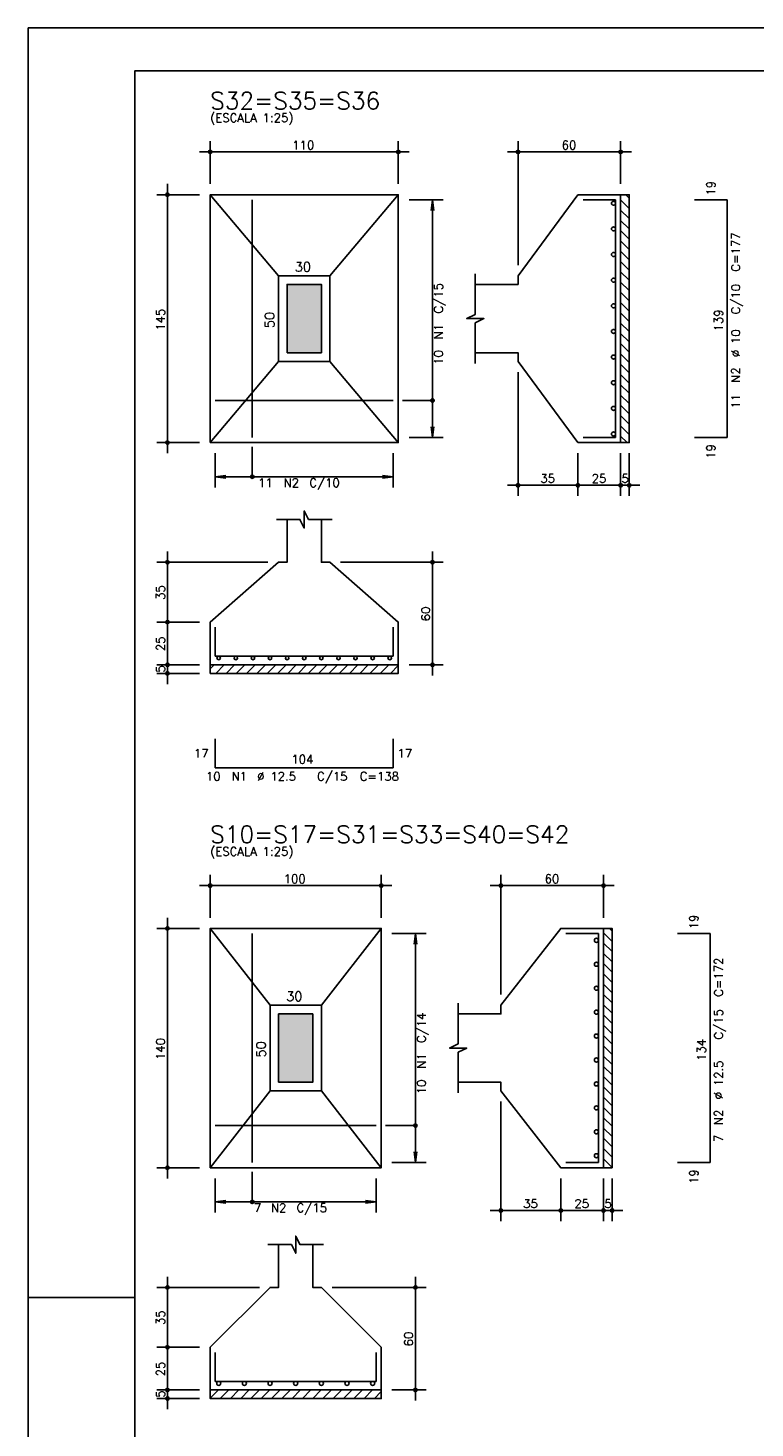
# Model space of a CAD drawing. Extents: x 0 to 84.1, y 0 to 59.4.
# Tile 2 of 6: x 0 to 17, y 26.6 to 59.4. Entities that reach past the tile are written whole.
import ezdxf

# ---------------------------------------------------------------- set-up
doc = ezdxf.new("R2010")
doc.units = 0
doc.header["$MEASUREMENT"] = 0
for name, color, linetype in [('1', 1, 'CONTINUOUS'), ('2', 2, 'CONTINUOUS'), ('3', 3, 'CONTINUOUS'), ('6', 6, 'CONTINUOUS'), ('7', 7, 'CONTINUOUS'), ('9', 9, 'CONTINUOUS')]:
    doc.layers.add(name, color=color, linetype=linetype)
doc.styles.get("Standard").update_dxf_attribs({"font": 'ROMANS.SHX'})

msp = doc.modelspace()

# ---------------------------------------------------------------- linework, layer by layer
at = {"layer": '1', "linetype": 'Continuous'}
for p, q in [((13.86, 55.379896), (14.06, 55.179896)), ((13.980312, 55.5), (14.06, 55.420312)), ((13.86, 55.13948), (14.06, 54.93948)), ((13.86, 54.899063), (14.06, 54.699063)), ((13.86, 54.658647), (14.06, 54.458647)), ((13.86, 54.418231), (14.06, 54.218231)), ((13.86, 54.177814), (14.06, 53.977814)), ((13.86, 53.937398), (14.06, 53.737398)), ((13.86, 53.696982), (14.06, 53.496982)), ((13.86, 53.456566), (14.06, 53.256566)), ((13.86, 53.216149), (14.06, 53.016149)), ((13.86, 52.975733), (14.06, 52.775733)), ((13.86, 52.735317), (14.06, 52.535317)), ((13.86, 52.4949), (14.06, 52.2949)), ((13.86, 52.254484), (14.06, 52.054484)), ((13.86, 52.014068), (14.06, 51.814068)), ((13.86, 51.773651), (14.06, 51.573651)), ((13.86, 51.533235), (14.06, 51.333235)), ((13.86, 51.292819), (14.06, 51.092819)), ((13.86, 51.052403), (14.06, 50.852403)), ((13.86, 50.811986), (14.06, 50.611986)), ((13.86, 50.57157), (14.06, 50.37157)), ((13.86, 50.331154), (14.06, 50.131154)), ((13.86, 50.090737), (14.06, 49.890737)), ((13.86, 49.850321), (14.010321, 49.7)), ((4.26, 44.409523), (4.350477, 44.5)), ((4.390893, 44.3), (4.590893, 44.5)), ((4.63131, 44.3), (4.83131, 44.5)), ((4.871726, 44.3), (5.071726, 44.5)), ((5.112142, 44.3), (5.312142, 44.5)), ((5.352558, 44.3), (5.552558, 44.5)), ((5.592975, 44.3), (5.792975, 44.5)), ((5.833391, 44.3), (6.033391, 44.5)), ((6.073807, 44.3), (6.273807, 44.5)), ((6.314224, 44.3), (6.514224, 44.5)), ((6.55464, 44.3), (6.75464, 44.5)), ((6.795056, 44.3), (6.995056, 44.5)), ((7.035473, 44.3), (7.235473, 44.5)), ((7.275889, 44.3), (7.475889, 44.5)), ((7.516305, 44.3), (7.716305, 44.5)), ((7.756722, 44.3), (7.956722, 44.5)), ((7.997138, 44.3), (8.197138, 44.5)), ((8.237554, 44.3), (8.437554, 44.5)), ((8.47797, 44.3), (8.66, 44.48203)), ((13.597122, 38.3328), (13.66, 38.269922)), ((13.46, 38.229506), (13.66, 38.029506)), ((13.46, 37.989089), (13.66, 37.789089)), ((13.46, 37.748673), (13.66, 37.548673)), ((13.46, 37.508257), (13.66, 37.308257)), ((13.46, 37.26784), (13.66, 37.06784)), ((13.46, 37.027424), (13.66, 36.827424)), ((13.46, 36.787008), (13.66, 36.587008)), ((13.46, 36.546592), (13.66, 36.346592)), ((13.46, 36.306175), (13.66, 36.106175)), ((13.46, 36.065759), (13.66, 35.865759)), ((13.46, 35.825343), (13.66, 35.625343)), ((13.46, 35.584926), (13.66, 35.384926)), ((13.46, 35.34451), (13.66, 35.14451)), ((13.46, 35.104094), (13.66, 34.904094)), ((13.46, 34.863677), (13.66, 34.663677)), ((13.46, 34.623261), (13.66, 34.423261)), ((13.46, 34.382845), (13.66, 34.182845)), ((13.46, 34.142429), (13.66, 33.942429)), ((13.46, 33.902012), (13.66, 33.702012)), ((13.46, 33.661596), (13.66, 33.461596)), ((13.46, 33.42118), (13.66, 33.22118)), ((13.46, 33.180763), (13.66, 32.980763)), ((13.46, 32.940347), (13.66, 32.740347)), ((4.26, 27.339965), (4.452835, 27.5328)), ((4.493251, 27.3328), (4.693251, 27.5328)), ((4.733667, 27.3328), (4.933667, 27.5328)), ((4.974084, 27.3328), (5.174084, 27.5328)), ((5.2145, 27.3328), (5.4145, 27.5328)), ((5.454916, 27.3328), (5.654916, 27.5328)), ((5.695332, 27.3328), (5.895332, 27.5328)), ((5.935749, 27.3328), (6.135749, 27.5328)), ((6.176165, 27.3328), (6.376165, 27.5328)), ((6.416581, 27.3328), (6.616581, 27.5328)), ((6.656998, 27.3328), (6.856998, 27.5328)), ((6.897414, 27.3328), (7.097414, 27.5328)), ((7.13783, 27.3328), (7.33783, 27.5328)), ((7.378247, 27.3328), (7.578247, 27.5328)), ((7.618663, 27.3328), (7.818663, 27.5328)), ((7.859079, 27.3328), (8.059079, 27.5328)), ((8.099496, 27.3328), (8.26, 27.493304))]:
    msp.add_line(p, q, dxfattribs=at)
for points in [[(13.86, 49.7), (13.86, 55.5), (14.06, 55.5), (14.06, 49.7), (13.86, 49.7)], [(4.26, 44.5), (8.66, 44.5), (8.66, 44.3), (4.26, 44.3), (4.26, 44.5)], [(13.46, 32.7328), (13.46, 38.3328), (13.66, 38.3328), (13.66, 32.7328), (13.46, 32.7328)], [(4.26, 27.5328), (8.26, 27.5328), (8.26, 27.3328), (4.26, 27.3328), (4.26, 27.5328)]]:
    msp.add_lwpolyline(points, dxfattribs=at)
at = {"layer": '2', "linetype": 'Continuous'}
for p, q in [((84.100006, 59.400002), (0, 59.400002)), ((0, 59.400002), (0, 0)), ((4.26, 55.75), (4.26, 56.75)), ((8.66, 55.75), (8.66, 56.75)), ((11.46, 53.85), (11.46, 56.75)), ((13.86, 55.75), (13.86, 56.75)), ((4.01, 56.5), (8.91, 56.5)), ((14.11, 56.5), (11.21, 56.5)), ((3.26, 49.45), (3.26, 55.75)), ((4.01, 55.5), (3.01, 55.5)), ((4.26, 55.5), (4.26, 55.5)), ((4.26, 55.5), (4.26, 55.5)), ((8.66, 55.5), (8.66, 55.5)), ((8.66, 55.38), (8.66, 55.38)), ((8.91, 55.38), (9.71, 55.38)), ((9.46, 55.38), (9.427368, 55.132139)), ((9.46, 49.82), (9.46, 55.38)), ((9.46, 55.38), (9.492632, 55.132139)), ((13.86, 55.5), (13.86, 55.5)), ((11.46, 53.6), (11.46, 53.6)), ((11.46, 51.6), (11.46, 51.6)), ((11.46, 51.35), (11.46, 48.45)), ((8.66, 49.82), (8.66, 49.82)), ((8.91, 49.82), (9.71, 49.82)), ((9.46, 49.82), (9.427368, 50.067861)), ((9.46, 49.82), (9.492632, 50.067861)), ((4.01, 49.7), (3.01, 49.7)), ((4.26, 49.7), (4.26, 49.7)), ((4.38, 49.7), (4.38, 49.7)), ((8.54, 49.7), (8.54, 49.7)), ((12.86, 49.7), (12.86, 49.7)), ((12.86, 49.7), (12.86, 49.7)), ((13.86, 49.7), (13.86, 49.7)), ((13.86, 49.7), (13.86, 49.7)), ((14.06, 49.7), (14.06, 49.7)), ((4.38, 49.45), (4.38, 48.65)), ((8.54, 49.45), (8.54, 48.65)), ((12.86, 49.45), (12.86, 48.45)), ((12.86, 49.45), (12.86, 48.45)), ((13.86, 49.45), (13.86, 48.45)), ((13.86, 49.45), (13.86, 48.45)), ((14.06, 49.45), (14.06, 48.45)), ((4.38, 48.9), (4.627861, 48.932632)), ((4.38, 48.9), (8.54, 48.9)), ((4.38, 48.9), (4.627861, 48.867368)), ((8.54, 48.9), (8.292139, 48.932632)), ((8.54, 48.9), (8.292139, 48.867368)), ((13.11, 48.7), (11.21, 48.7)), ((14.11, 48.7), (12.61, 48.7)), ((13.61, 48.7), (14.31, 48.7)), ((5.61, 46.9), (3.01, 46.9)), ((3.26, 45.25), (3.26, 47.15)), ((5.86, 46.9), (5.86, 46.9)), ((7.06, 46.9), (7.06, 46.9)), ((7.31, 46.9), (9.71, 46.9)), ((9.46, 44.25), (9.46, 47.15)), ((3.26, 44.25), (3.26, 45.75)), ((4.01, 45.5), (3.01, 45.5)), ((4.01, 45.5), (3.01, 45.5)), ((4.26, 45.5), (4.26, 45.5)), ((4.26, 45.5), (4.26, 45.5)), ((3.26, 44.05), (3.26, 44.75)), ((4.01, 44.5), (3.01, 44.5)), ((4.01, 44.5), (3.01, 44.5)), ((4.01, 44.3), (3.01, 44.3)), ((4.26, 44.5), (4.26, 44.5)), ((4.26, 44.5), (4.26, 44.5)), ((4.26, 44.3), (4.26, 44.3)), ((8.66, 44.5), (8.66, 44.5)), ((8.91, 44.5), (9.71, 44.5)), ((4.01, 39.3328), (8.51, 39.3328)), ((4.26, 38.5828), (4.26, 39.5828)), ((8.26, 38.5828), (8.26, 39.5828)), ((13.71, 39.3328), (10.81, 39.3328)), ((11.06, 36.7828), (11.06, 39.5828)), ((13.46, 38.5828), (13.46, 39.5828)), ((4.01, 38.3328), (3.01, 38.3328)), ((3.26, 32.4828), (3.26, 38.5828)), ((4.26, 38.3328), (4.26, 38.3328)), ((4.26, 38.3328), (4.26, 38.3328)), ((8.26, 38.3328), (8.26, 38.3328)), ((13.46, 38.3328), (13.46, 38.3328)), ((8.26, 38.2128), (8.26, 38.2128)), ((8.51, 38.2128), (9.31, 38.2128)), ((9.06, 38.2128), (9.027368, 37.964939)), ((9.06, 32.8528), (9.06, 38.2128)), ((9.06, 38.2128), (9.092632, 37.964939)), ((11.06, 36.5328), (11.06, 36.5328)), ((11.06, 34.5328), (11.06, 34.5328)), ((11.06, 34.2828), (11.06, 31.4828)), ((9.06, 32.8528), (9.027368, 33.100661)), ((9.06, 32.8528), (9.092632, 33.100661)), ((8.26, 32.8528), (8.26, 32.8528)), ((8.51, 32.8528), (9.31, 32.8528)), ((4.01, 32.7328), (3.01, 32.7328)), ((4.26, 32.7328), (4.26, 32.7328)), ((4.38, 32.7328), (4.38, 32.7328)), ((4.38, 32.4828), (4.38, 31.6828)), ((8.14, 32.7328), (8.14, 32.7328)), ((8.14, 32.4828), (8.14, 31.6828)), ((12.46, 32.7328), (12.46, 32.7328)), ((12.46, 32.7328), (12.46, 32.7328)), ((12.46, 32.4828), (12.46, 31.4828)), ((12.46, 32.4828), (12.46, 31.4828)), ((13.46, 32.7328), (13.46, 32.7328)), ((13.46, 32.7328), (13.46, 32.7328)), ((13.46, 32.4828), (13.46, 31.4828)), ((13.46, 32.4828), (13.46, 31.4828)), ((13.66, 32.7328), (13.66, 32.7328)), ((13.66, 32.4828), (13.66, 31.4828)), ((4.38, 31.9328), (4.627861, 31.965432)), ((4.38, 31.9328), (8.14, 31.9328)), ((4.38, 31.9328), (4.627861, 31.900168)), ((8.14, 31.9328), (7.892139, 31.965432)), ((8.14, 31.9328), (7.892139, 31.900168)), ((12.71, 31.7328), (10.81, 31.7328)), ((13.71, 31.7328), (12.21, 31.7328)), ((13.21, 31.7328), (13.91, 31.7328)), ((3.26, 28.2828), (3.26, 30.1828)), ((9.06, 27.2828), (9.06, 30.1828)), ((5.41, 29.9328), (3.01, 29.9328)), ((5.66, 29.9328), (5.66, 29.9328)), ((6.86, 29.9328), (6.86, 29.9328)), ((7.11, 29.9328), (9.31, 29.9328)), ((0, 29.700001), (0.5, 29.700001)), ((0.5, 29.700001), (1.5, 29.700001)), ((1.5, 29.700001), (2.5, 29.700001)), ((4.01, 28.5328), (3.01, 28.5328)), ((4.01, 28.5328), (3.01, 28.5328)), ((3.26, 27.2828), (3.26, 28.7828)), ((4.26, 28.5328), (4.26, 28.5328)), ((4.26, 28.5328), (4.26, 28.5328)), ((4.01, 27.5328), (3.01, 27.5328)), ((4.01, 27.5328), (3.01, 27.5328)), ((3.26, 27.0828), (3.26, 27.7828)), ((4.26, 27.5328), (4.26, 27.5328)), ((4.26, 27.5328), (4.26, 27.5328)), ((8.26, 27.5328), (8.26, 27.5328)), ((8.51, 27.5328), (9.31, 27.5328)), ((4.01, 27.3328), (3.01, 27.3328)), ((4.26, 27.3328), (4.26, 27.3328))]:
    msp.add_line(p, q, dxfattribs=at)
for points in [[(83.100006, 1), (2.5, 1), (2.5, 58.400002), (83.100006, 58.400002), (83.100006, 1)], [(4.26, 49.7), (8.66, 49.7), (8.66, 55.5), (4.26, 55.5), (4.26, 49.7)], [(5.86, 53.6), (4.26, 55.5)], [(7.06, 53.6), (8.66, 55.5)], [(10.46, 51.8), (11.46, 51.8), (11.46, 51.6), (12.86, 49.7), (13.86, 49.7), (13.86, 55.5), (12.86, 55.5), (11.46, 53.6), (11.46, 53.4), (10.46, 53.4)], [(5.86, 51.6), (7.06, 51.6), (7.06, 53.6), (5.86, 53.6), (5.86, 51.6)], [(6.06, 51.8), (6.86, 51.8), (6.86, 53.4), (6.06, 53.4), (6.06, 51.8)], [(10.46, 51.55), (10.46, 52.5), (10.66, 52.6), (10.26, 52.6), (10.46, 52.7), (10.46, 53.65)], [(5.86, 51.6), (4.26, 49.7)], [(7.06, 51.6), (8.66, 49.7)], [(9.46, 50.685), (8.76, 50.685)], [(5.245, 48.9), (5.245, 49.6)], [(6.06, 47.9), (6.06, 46.9), (5.86, 46.9), (4.26, 45.5), (4.26, 44.5), (8.66, 44.5), (8.66, 45.5), (7.06, 46.9), (6.86, 46.9), (6.86, 47.9)], [(5.81, 47.9), (6.36, 47.9), (6.46, 47.7), (6.46, 48.1), (6.56, 47.9), (7.11, 47.9)], [(4.26, 32.7328), (8.26, 32.7328), (8.26, 38.3328), (4.26, 38.3328), (4.26, 32.7328)], [(5.66, 36.5328), (4.26, 38.3328)], [(6.86, 36.5328), (8.26, 38.3328)], [(10.06, 34.7328), (11.06, 34.7328), (11.06, 34.5328), (12.46, 32.7328), (13.46, 32.7328), (13.46, 38.3328), (12.46, 38.3328), (11.06, 36.5328), (11.06, 36.3328), (10.06, 36.3328)], [(5.66, 34.5328), (6.86, 34.5328), (6.86, 36.5328), (5.66, 36.5328), (5.66, 34.5328)], [(10.06, 34.4828), (10.06, 35.4328), (10.26, 35.5328), (9.86, 35.5328), (10.06, 35.6328), (10.06, 36.5828)], [(5.86, 34.7328), (6.66, 34.7328), (6.66, 36.3328), (5.86, 36.3328), (5.86, 34.7328)], [(5.66, 34.5328), (4.26, 32.7328)], [(6.86, 34.5328), (8.26, 32.7328)], [(9.06, 33.7178), (8.36, 33.7178)], [(5.245, 31.9328), (5.245, 32.6328)], [(5.61, 30.9328), (6.16, 30.9328), (6.26, 30.7328), (6.26, 31.1328), (6.36, 30.9328), (6.91, 30.9328)], [(5.86, 30.9328), (5.86, 29.9328), (5.66, 29.9328), (4.26, 28.5328), (4.26, 27.5328), (8.26, 27.5328), (8.26, 28.5328), (6.86, 29.9328), (6.66, 29.9328), (6.66, 30.9328)]]:
    msp.add_lwpolyline(points, dxfattribs=at)
for centre, radius in [((4.26, 56.5), 0.04), ((4.26, 56.5), 0.02), ((8.66, 56.5), 0.04), ((8.66, 56.5), 0.02), ((11.46, 56.5), 0.04), ((11.46, 56.5), 0.02), ((13.86, 56.5), 0.04), ((13.86, 56.5), 0.02), ((3.26, 55.5), 0.04), ((3.26, 55.5), 0.02), ((9.46, 50.685), 0.04), ((3.26, 49.7), 0.04), ((3.26, 49.7), 0.02), ((5.245, 48.9), 0.04), ((11.46, 48.7), 0.04), ((11.46, 48.7), 0.02), ((12.86, 48.7), 0.04), ((12.86, 48.7), 0.04), ((12.86, 48.7), 0.02), ((12.86, 48.7), 0.02), ((13.86, 48.7), 0.04), ((13.86, 48.7), 0.04), ((13.86, 48.7), 0.02), ((13.86, 48.7), 0.02), ((14.06, 48.7), 0.04), ((14.06, 48.7), 0.02), ((3.26, 46.9), 0.04), ((3.26, 46.9), 0.02), ((9.46, 46.9), 0.04), ((9.46, 46.9), 0.02), ((3.26, 45.5), 0.04), ((3.26, 45.5), 0.04), ((3.26, 45.5), 0.02), ((3.26, 45.5), 0.02), ((3.26, 44.5), 0.04), ((3.26, 44.5), 0.04), ((3.26, 44.3), 0.04), ((3.26, 44.5), 0.02), ((3.26, 44.5), 0.02), ((3.26, 44.3), 0.02), ((9.46, 44.5), 0.04), ((9.46, 44.5), 0.02), ((4.26, 39.3328), 0.04), ((4.26, 39.3328), 0.02), ((8.26, 39.3328), 0.04), ((8.26, 39.3328), 0.02), ((11.06, 39.3328), 0.04), ((11.06, 39.3328), 0.02), ((13.46, 39.3328), 0.04), ((13.46, 39.3328), 0.02), ((3.26, 38.3328), 0.04), ((3.26, 38.3328), 0.02), ((9.06, 33.7178), 0.04), ((3.26, 32.7328), 0.04), ((3.26, 32.7328), 0.02), ((5.245, 31.9328), 0.04), ((11.06, 31.7328), 0.04), ((11.06, 31.7328), 0.02), ((12.46, 31.7328), 0.04), ((12.46, 31.7328), 0.04), ((12.46, 31.7328), 0.02), ((12.46, 31.7328), 0.02), ((13.46, 31.7328), 0.04), ((13.46, 31.7328), 0.04), ((13.46, 31.7328), 0.02), ((13.46, 31.7328), 0.02), ((13.66, 31.7328), 0.04), ((13.66, 31.7328), 0.02), ((3.26, 29.9328), 0.04), ((3.26, 29.9328), 0.02), ((9.06, 29.9328), 0.04), ((9.06, 29.9328), 0.02), ((3.26, 28.5328), 0.04), ((3.26, 28.5328), 0.04), ((3.26, 28.5328), 0.02), ((3.26, 28.5328), 0.02), ((3.26, 27.5328), 0.04), ((3.26, 27.5328), 0.04), ((3.26, 27.5328), 0.02), ((3.26, 27.5328), 0.02), ((9.06, 27.5328), 0.04), ((9.06, 27.5328), 0.02), ((3.26, 27.3328), 0.04), ((3.26, 27.3328), 0.02)]:
    msp.add_circle(centre, radius, dxfattribs=at)
at = {"layer": '3', "linetype": 'Continuous'}
for centre, radius in [((13.692615, 55.3), 0.047385), ((13.692615, 54.7), 0.047385), ((13.692615, 54.1), 0.047385), ((13.692615, 53.5), 0.047385), ((13.692615, 52.9), 0.047385), ((13.692615, 52.3), 0.047385), ((13.692615, 51.7), 0.047385), ((13.692615, 51.1), 0.047385), ((13.692615, 50.5), 0.047385), ((13.692615, 49.9), 0.047385), ((4.46, 44.65869), 0.04131), ((4.86, 44.65869), 0.04131), ((5.26, 44.65869), 0.04131), ((5.66, 44.65869), 0.04131), ((6.06, 44.65869), 0.04131), ((6.46, 44.65869), 0.04131), ((6.86, 44.65869), 0.04131), ((7.26, 44.65869), 0.04131), ((7.66, 44.65869), 0.04131), ((8.06, 44.65869), 0.04131), ((8.46, 44.65869), 0.04131), ((13.292615, 38.0528), 0.047385), ((13.292615, 37.4928), 0.047385), ((13.292615, 36.9328), 0.047385), ((13.292615, 36.3728), 0.047385), ((13.292615, 35.8128), 0.047385), ((13.292615, 35.2528), 0.047385), ((13.292615, 34.6928), 0.047385), ((13.292615, 34.1328), 0.047385), ((13.292615, 33.5728), 0.047385), ((13.292615, 33.0128), 0.047385), ((4.46, 27.685415), 0.047385), ((5.06, 27.685415), 0.047385), ((5.66, 27.685415), 0.047385), ((6.26, 27.685415), 0.047385), ((6.86, 27.685415), 0.047385), ((7.46, 27.685415), 0.047385), ((8.06, 27.685415), 0.047385)]:
    msp.add_circle(centre, radius, dxfattribs=at)
at = {"layer": '6', "linetype": 'Continuous'}
for p, q in [((5.245, 49.82), (5.245, 55.38)), ((13.74, 55.38), (12.98, 55.38)), ((13.74, 49.82), (13.74, 55.38)), ((16.35, 55.38), (15.59, 55.38)), ((16.35, 49.82), (16.35, 55.38)), ((4.38, 50.685), (8.54, 50.685)), ((12.98, 49.82), (13.74, 49.82)), ((15.59, 49.82), (16.35, 49.82)), ((4.38, 45.38), (4.38, 44.7)), ((8.54, 44.7), (8.54, 45.38)), ((4.38, 44.7), (8.54, 44.7)), ((4.38, 42.77), (4.38, 42.09)), ((8.54, 42.09), (8.54, 42.77)), ((4.38, 42.09), (8.54, 42.09)), ((5.245, 32.8528), (5.245, 38.2128)), ((13.34, 38.2128), (12.58, 38.2128)), ((13.34, 32.8528), (13.34, 38.2128)), ((15.95, 38.2128), (15.19, 38.2128)), ((15.95, 32.8528), (15.95, 38.2128)), ((4.38, 33.7178), (8.14, 33.7178)), ((12.58, 32.8528), (13.34, 32.8528)), ((15.19, 32.8528), (15.95, 32.8528)), ((4.38, 28.4128), (4.38, 27.7328)), ((8.14, 27.7328), (8.14, 28.4128)), ((4.38, 27.7328), (8.14, 27.7328))]:
    msp.add_line(p, q, dxfattribs=at)
at = {"layer": '9', "linetype": 'Continuous'}
for points in [[(6.06, 51.8), (6.86, 51.8), (6.86, 53.4)], [(6.06, 51.8), (6.86, 53.4), (6.06, 53.4)], [(6.06, 51.8), (6.06, 53.4), (6.06, 51.8)], [(5.86, 34.7328), (6.66, 34.7328), (6.66, 36.3328)], [(5.86, 34.7328), (6.66, 36.3328), (5.86, 36.3328)], [(5.86, 34.7328), (5.86, 36.3328), (5.86, 34.7328)]]:
    msp.add_solid(points, dxfattribs=at)

# ---------------------------------------------------------------- texts
at = {"layer": '1', "linetype": 'Continuous'}
for s, p in [('3', (4.26, 57.44)), ('6', (4.26, 40.2728))]:
    msp.add_text(s, height=0.0004, dxfattribs=at).set_placement(p)
at = {"layer": '2', "linetype": 'Continuous'}
for s, height, p in [('(ESCALA 1:25)', 0.2, (4.26, 57.2)), ('110', 0.2, (6.18, 56.56)), ('60', 0.2, (12.48, 56.56)), ('30', 0.22, (6.24, 53.7)), ('11', 0.2, (5.38, 48.66)), ('N2', 0.2, (5.98, 48.66)), ('C/10', 0.2, (6.58, 48.66)), ('35', 0.2, (11.98, 48.76)), ('25', 0.2, (13.18, 48.76)), ('5', 0.2, (13.88, 48.76)), ('17', 0.2, (3.88, 42.33)), ('104', 0.2, (6.16, 42.19)), ('17', 0.2, (8.64, 42.33)), ('10', 0.2, (4.16, 41.79)), ('N1', 0.2, (4.76, 41.79)), ('%%c 12.5', 0.2, (5.36, 41.79)), ('C/15', 0.2, (6.76, 41.79)), ('C=138', 0.2, (7.76, 41.79)), ('(ESCALA 1:25)', 0.2, (4.26, 40.0328)), ('100', 0.2, (5.98, 39.3928)), ('60', 0.2, (12.08, 39.3928)), ('30', 0.22, (6.04, 36.6328)), ('7', 0.2, (5.28, 31.6928)), ('N2', 0.2, (5.68, 31.6928)), ('C/15', 0.2, (6.28, 31.6928)), ('35', 0.2, (11.58, 31.7928)), ('25', 0.2, (12.78, 31.7928)), ('5', 0.2, (13.48, 31.7928))]:
    msp.add_text(s, height=height, dxfattribs=at).set_placement(p)
for s, height, p in [('19', 0.2, (16.07, 55.48)), ('C=177', 0.2, (16.65, 53.7)), ('C/15', 0.2, (9.7, 52.72)), ('C/10', 0.2, (16.65, 52.7)), ('145', 0.2, (3.2, 52.32)), ('139', 0.2, (16.25, 52.3)), ('50', 0.22, (5.76, 52.38)), ('N1', 0.2, (9.7, 52.12)), ('%%c 10', 0.2, (16.65, 51.7)), ('10', 0.2, (9.7, 51.52)), ('N2', 0.2, (16.65, 51.1)), ('11', 0.2, (16.65, 50.5)), ('19', 0.2, (16.07, 49.32)), ('35', 0.2, (3.2, 46.02)), ('60', 0.2, (9.4, 45.52)), ('25', 0.2, (3.2, 44.82)), ('5', 0.2, (3.2, 44.32)), ('19', 0.2, (15.67, 38.3128)), ('C=172', 0.2, (16.25, 36.7328)), ('C/14', 0.2, (9.3, 35.6528)), ('C/15', 0.2, (16.25, 35.7328)), ('140', 0.2, (3.2, 35.2528)), ('50', 0.22, (5.56, 35.3128)), ('N1', 0.2, (9.3, 35.0528)), ('134', 0.2, (15.85, 35.2328)), ('%%c 12.5', 0.2, (16.25, 34.3328)), ('10', 0.2, (9.3, 34.4528)), ('N2', 0.2, (16.25, 33.7328)), ('7', 0.2, (16.25, 33.3328)), ('19', 0.2, (15.67, 32.3528)), ('35', 0.2, (3.2, 29.0528)), ('60', 0.2, (9, 28.5528)), ('25', 0.2, (3.2, 27.8528)), ('5', 0.2, (3.2, 27.3528))]:
    msp.add_text(s, height=height, rotation=90, dxfattribs=at).set_placement(p)
at = {"layer": '7', "linetype": 'Continuous'}
for s, p in [('S32=S35=S36', (4.26, 57.5)), ('S10=S17=S31=S33=S40=S42', (4.26, 40.3328))]:
    msp.add_text(s, height=0.4, dxfattribs=at).set_placement(p)

doc.saveas('drawing.dxf')
